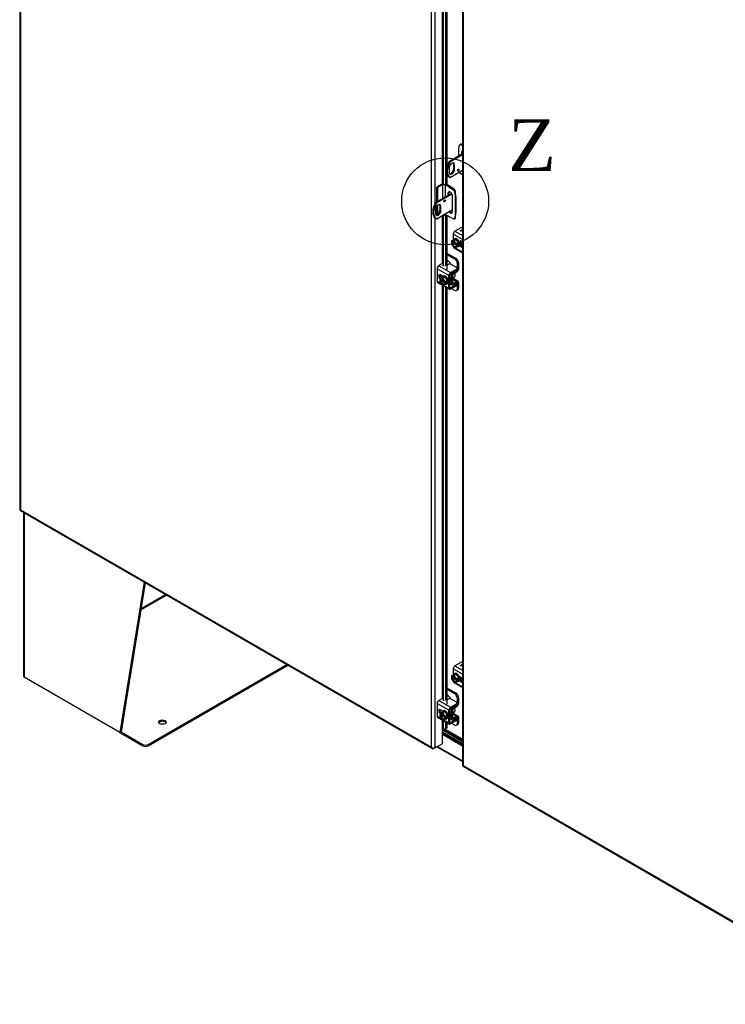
# Model space of a CAD drawing. Header units: inches. Extents: x 2 to 538, y -2 to 358.
# Tile 41 of 43: x 456 to 497, y 257 to 314. Entities that reach past the tile are written whole.
import ezdxf
from ezdxf.enums import TextEntityAlignment as Align
from ezdxf.lldxf.tags import DXFTag

# ---------------------------------------------------------------- set-up
doc = ezdxf.new("R2010")
doc.units = ezdxf.units.IN
doc.header["$MEASUREMENT"] = 0
for name, color, linetype in [('COM40153-2', 7, 'Continuous'), ('COM42667', 7, 'Continuous'), ('COM42780', 7, 'Continuous'), ('COM50780', 7, 'Continuous'), ('COM52167-13', 7, 'Continuous'), ('COM52168-13', 7, 'Continuous'), ('COM54926-1', 7, 'Continuous'), ('COM70098', 7, 'Continuous'), ('COM70739-2', 7, 'Continuous'), ('COM71190-4', 7, 'Continuous'), ('Default', 7, 'Continuous'), ('GSK86006', 7, 'Continuous'), ('SCC19011', 7, 'Continuous'), ('SPR20265', 7, 'Continuous'), ('WAF25035', 7, 'Continuous')]:
    doc.layers.add(name, color=color, linetype=linetype)
doc.styles.add('SEACAD_Times_New_Roman', font='times.ttf')
tags = doc.linetypes.add('CENTER2', pattern=[1.125, 0.75, -0.125, 0.125, -0.125]).pattern_tags.tags
tags[10:11] = [DXFTag(74, 4), DXFTag(75, 0), DXFTag(340, '0'), DXFTag(46, 0.0), DXFTag(50, 0.0), DXFTag(44, 0.0), DXFTag(45, 0.0)]
tags[8:9] = [DXFTag(74, 4), DXFTag(75, 0), DXFTag(340, '0'), DXFTag(46, 0.0), DXFTag(50, 0.0), DXFTag(44, 0.0), DXFTag(45, 0.0)]
tags[6:7] = [DXFTag(74, 4), DXFTag(75, 0), DXFTag(340, '0'), DXFTag(46, 0.0), DXFTag(50, 0.0), DXFTag(44, 0.0), DXFTag(45, 0.0)]
tags[4:5] = [DXFTag(74, 4), DXFTag(75, 0), DXFTag(340, '0'), DXFTag(46, 0.0), DXFTag(50, 0.0), DXFTag(44, 0.0), DXFTag(45, 0.0)]

# ---------------------------------------------------------------- blocks, each defined once
blk = doc.blocks.new('SE5')
at = {"layer": 'COM40153-2', "color": 7, "linetype": 'Continuous'}
for p, q in [((481.454, 306.676), (481.475, 306.936)), ((481.454, 306.354), (481.454, 306.676)), ((481.55, 307.014), (481.5, 306.985)), ((481.605, 307.011), (481.555, 306.983)), ((481.555, 306.983), (481.651, 306.937)), ((481.651, 306.989), (481.605, 307.011)), ((481.608, 306.557), (481.651, 306.582)), ((481.608, 306.557), (481.608, 306.443)), ((481.651, 305.23), (481.555, 305.295)), ((480.451, 304.7), (480.151, 304.527)), ((480.151, 304.527), (480.151, 303.663)), ((480.2, 304.498), (480.151, 304.527)), ((480.501, 304.671), (480.2, 304.498)), ((480.2, 304.498), (480.2, 303.692)), ((480.501, 304.671), (480.501, 303.865)), ((480.649, 304.608), (480.649, 303.951)), ((480.895, 304.529), (480.742, 304.618)), ((480.945, 304.558), (480.748, 304.672)), ((480.895, 304.529), (480.945, 304.558)), ((480.895, 304.529), (481.132, 304.369)), ((481.181, 304.398), (480.945, 304.558)), ((481.132, 304.369), (481.181, 304.398)), ((480.813, 304.158), (480.862, 304.187)), ((480.813, 304.158), (480.813, 304.045)), ((480.862, 304.074), (480.862, 304.187)), ((481.078, 303.107), (481.078, 304.005)), ((481.261, 304.259), (481.212, 304.23)), ((481.212, 304.23), (481.233, 303.945)), ((481.233, 303.945), (481.282, 303.974)), ((481.233, 303.945), (481.233, 302.989)), ((481.282, 303.974), (481.261, 304.259)), ((481.282, 303.974), (481.282, 303.018)), ((480.151, 303.412), (480.151, 302.906)), ((480.2, 303.471), (480.2, 302.926)), ((480.649, 302.974), (480.649, 302.936)), ((480.895, 302.794), (480.649, 302.936)), ((481.132, 302.682), (480.895, 302.794)), ((481.186, 302.68), (481.236, 302.708)), ((481.233, 302.989), (481.212, 302.728)), ((481.212, 302.728), (481.261, 302.757)), ((481.233, 302.989), (481.282, 303.018)), ((481.261, 302.757), (481.282, 303.018))]:
    blk.add_line(p, q, dxfattribs=at)
for centre, major_axis, start_param, end_param in [((481.563, 306.877), (0.062, -0.108), 2.443461, 3.839724), ((481.612, 306.905), (0.062, -0.108), 2.443461, 3.141593), ((481.741, 306.481), (0.094, -0.162), 3.102013, 3.926991), ((481.563, 305.393), (-0.062, 0.108), 1.242019, 2.268928), ((480.575, 304.629), (-0.175, 0), 5.101688, 5.497787), ((480.575, 304.629), (-0.105, 0), 4.773617, 5.497787), ((481.124, 304.272), (0.062, -0.108), 0.872665, 2.268928), ((481.173, 304.3), (-0.063, 0.108), 4.014257, 5.410521), ((480.946, 304.082), (0.094, -0.162), 0.785398, 3.926991), ((480.995, 304.111), (0.094, -0.162), 3.408746, 3.926991), ((480.575, 302.894), (0.105, 0), 0.785398, 1.234419), ((480.946, 303.184), (-0.094, 0.162), 1.752517, 3.926991), ((480.995, 303.212), (-0.094, 0.162), 1.752517, 2.87444), ((481.124, 302.788), (-0.063, 0.108), 2.443461, 3.839724), ((481.173, 302.816), (-0.062, 0.108), 3.141593, 3.839724)]:
    blk.add_ellipse(centre, major_axis=major_axis, ratio=0.57735, start_param=start_param, end_param=end_param, dxfattribs=at)
at = {"layer": 'COM42667', "color": 7, "linetype": 'Continuous'}
for p, q in [((481.564, 302.171), (481.223, 301.974)), ((481.526, 301.989), (481.641, 302.055)), ((481.527, 301.988), (481.641, 302.054)), ((481.617, 302.068), (481.637, 302.08)), ((481.641, 302.055), (481.617, 302.068)), ((481.618, 302.068), (481.637, 302.079)), ((481.637, 302.08), (481.651, 302.072)), ((481.637, 302.079), (481.637, 302.08)), ((481.637, 302.079), (481.651, 302.071)), ((481.641, 302.054), (481.641, 302.055)), ((481.121, 301.799), (481.121, 301.464)), ((481.651, 301.493), (481.121, 301.799)), ((481.223, 301.974), (481.651, 301.727)), ((481.544, 301.979), (481.526, 301.989)), ((481.651, 301.989), (481.544, 301.979)), ((481.651, 302.036), (481.583, 301.996)), ((481.583, 301.996), (481.651, 302.003)), ((481.583, 301.995), (481.651, 302.002)), ((481.583, 301.995), (481.583, 301.996)), ((481.121, 301.085), (481.121, 301.071)), ((481.121, 301.071), (481.142, 301.059)), ((481.151, 301.006), (481.651, 300.717)), ((481.19, 301.031), (481.651, 300.765)), ((481.613, 301.266), (481.472, 301.347)), ((481.472, 301.118), (481.613, 301.036)), ((481.5, 301.18), (481.651, 301.092)), ((481.651, 301.058), (481.613, 301.036)), ((480.867, 299.395), (480.181, 299.791)), ((480.181, 299.791), (480.181, 299.063)), ((480.463, 300.07), (480.282, 299.966)), ((480.282, 299.966), (480.968, 299.57)), ((480.54, 299.973), (480.564, 300.039)), ((480.54, 299.959), (480.54, 299.973)), ((480.564, 299.961), (480.557, 299.941)), ((480.564, 299.961), (480.564, 300.039)), ((480.566, 299.968), (480.566, 300.046)), ((480.824, 300.047), (480.748, 300.003)), ((480.968, 299.57), (481.31, 299.767)), ((481.31, 299.869), (481.001, 300.047)), ((481.31, 299.69), (481.31, 299.767)), ((481.346, 299.741), (481.346, 299.818)), ((480.512, 299.351), (480.375, 299.43)), ((480.867, 298.667), (480.867, 299.395)), ((480.934, 298.706), (480.934, 299.434)), ((480.968, 299.493), (481.31, 299.69)), ((480.181, 299.063), (480.479, 298.891)), ((480.211, 298.998), (480.897, 298.602)), ((480.528, 298.863), (480.867, 298.667)), ((480.968, 298.686), (480.934, 298.706)), ((481.31, 298.883), (480.968, 298.686)), ((481.31, 298.806), (480.968, 298.609)), ((481.31, 298.806), (481.31, 298.883)), ((481.346, 298.857), (481.346, 298.934)), ((481.564, 276.962), (481.223, 276.765)), ((481.121, 276.59), (481.121, 276.254)), ((481.651, 276.284), (481.121, 276.59)), ((481.223, 276.765), (481.651, 276.517)), ((481.526, 276.779), (481.641, 276.845)), ((481.544, 276.769), (481.526, 276.779)), ((481.527, 276.779), (481.641, 276.845)), ((481.651, 276.78), (481.544, 276.769)), ((481.651, 276.826), (481.583, 276.787)), ((481.583, 276.787), (481.651, 276.794)), ((481.583, 276.786), (481.651, 276.793)), ((481.583, 276.786), (481.583, 276.787)), ((481.617, 276.859), (481.637, 276.871)), ((481.641, 276.845), (481.617, 276.859)), ((481.618, 276.859), (481.637, 276.87)), ((481.637, 276.871), (481.651, 276.862)), ((481.637, 276.87), (481.637, 276.871)), ((481.637, 276.87), (481.651, 276.862)), ((481.641, 276.845), (481.641, 276.845)), ((481.121, 275.876), (481.121, 275.862)), ((481.121, 275.862), (481.142, 275.85)), ((481.151, 275.796), (481.651, 275.508)), ((481.19, 275.822), (481.651, 275.556)), ((481.613, 276.056), (481.472, 276.138)), ((481.472, 275.909), (481.613, 275.827)), ((481.5, 275.97), (481.651, 275.883)), ((481.651, 275.849), (481.613, 275.827)), ((480.463, 274.861), (480.282, 274.757)), ((480.282, 274.757), (480.968, 274.361)), ((480.54, 274.764), (480.564, 274.829)), ((480.54, 274.749), (480.54, 274.764)), ((480.564, 274.752), (480.557, 274.732)), ((480.564, 274.752), (480.564, 274.829)), ((480.566, 274.759), (480.566, 274.837)), ((480.824, 274.838), (480.748, 274.794)), ((481.31, 274.66), (481.001, 274.838)), ((480.867, 274.186), (480.181, 274.582)), ((480.181, 274.582), (480.181, 273.854)), ((480.512, 274.141), (480.375, 274.22)), ((480.867, 273.458), (480.867, 274.186)), ((480.934, 273.497), (480.934, 274.224)), ((480.968, 274.361), (481.31, 274.558)), ((480.968, 274.283), (481.31, 274.48)), ((481.31, 274.48), (481.31, 274.558)), ((481.346, 274.531), (481.346, 274.609)), ((480.181, 273.854), (480.479, 273.682)), ((480.211, 273.788), (480.897, 273.392)), ((480.528, 273.654), (480.867, 273.458)), ((480.968, 273.477), (480.934, 273.497)), ((481.31, 273.674), (480.968, 273.477)), ((481.31, 273.596), (480.968, 273.399)), ((481.31, 273.596), (481.31, 273.674)), ((481.346, 273.647), (481.346, 273.725))]:
    blk.add_line(p, q, dxfattribs=at)
for centre, major_axis, start_param, end_param in [((481.652, 302.12), (0.125, 0), 1.579183, 2.356194), ((481.223, 301.857), (-0.071, -0.124), 3.926991, 5.497787), ((481.223, 301.129), (0.072, 0.124), 2.356194, 3.141593), ((481.613, 301.151), (-0.07, 0.122), 5.10701, 5.497787), ((481.613, 301.151), (-0.07, 0.122), 2.356194, 2.746972), ((480.282, 299.849), (-0.071, -0.124), 3.926991, 5.497787), ((480.506, 300.046), (-0.06, 0), 2.929457, 5.497787), ((480.506, 299.968), (-0.06, 0), 2.929457, 3.141591), ((480.913, 299.996), (0.125, 0), 0.785398, 2.356194), ((481.221, 299.818), (-0.125, 0), 2.356194, 3.926991), ((480.375, 299.315), (0.07, -0.122), 2.356194, 5.249698), ((480.443, 299.354), (0.07, -0.122), 3.6401, 5.141192), ((480.968, 299.453), (0.071, 0.124), 0.785398, 2.356194), ((480.968, 299.453), (0.024, 0.0416), 0.785398, 2.356194), ((481.221, 299.741), (-0.125, 0), 2.356194, 3.141593), ((480.282, 299.121), (0.072, 0.124), 2.356194, 3.141593), ((480.968, 298.725), (0.071, 0.124), 2.356194, 3.926991), ((480.968, 298.725), (0.024, 0.0416), 2.356194, 3.926991), ((481.221, 298.934), (-0.125, 0), 2.356194, 3.625446), ((481.221, 298.857), (-0.125, 0), 2.356194, 3.141593), ((481.652, 276.911), (0.125, 0), 1.579183, 2.356194), ((481.223, 276.648), (-0.072, -0.124), 3.926991, 5.497787), ((481.223, 275.92), (0.072, 0.124), 2.356194, 3.141593), ((481.613, 275.942), (-0.07, 0.122), 5.10701, 5.497787), ((481.613, 275.942), (-0.07, 0.122), 2.356194, 2.746972), ((480.282, 274.64), (-0.071, -0.124), 3.926991, 5.497787), ((480.506, 274.837), (-0.06, 0), 2.929457, 5.497787), ((480.506, 274.759), (-0.06, 0), 2.929457, 3.141594), ((480.913, 274.787), (0.125, 0), 0.785398, 2.356194), ((481.221, 274.609), (-0.125, 0), 2.356194, 3.926991), ((480.375, 274.106), (0.07, -0.122), 2.356194, 5.249698), ((480.443, 274.144), (0.07, -0.122), 3.6401, 5.141192), ((480.968, 274.244), (0.072, 0.124), 0.785398, 2.356194), ((480.968, 274.244), (0.024, 0.0416), 0.785398, 2.356194), ((481.221, 274.531), (-0.125, 0), 2.356194, 3.141593), ((480.282, 273.912), (0.072, 0.124), 2.356194, 3.141593), ((480.968, 273.516), (0.024, 0.0416), 2.356194, 3.926991), ((481.221, 273.725), (-0.125, 0), 2.356194, 3.625446), ((481.221, 273.647), (-0.125, 0), 2.356194, 3.141593), ((480.968, 273.516), (0.072, 0.124), 2.356194, 3.926991)]:
    blk.add_ellipse(centre, major_axis=major_axis, ratio=0.57735, start_param=start_param, end_param=end_param, dxfattribs=at)
at = {"layer": 'COM42780', "color": 7, "linetype": 'Continuous'}
for p, q in [((481.651, 301.11), (481.561, 301.162)), ((480.748, 300.701), (481.261, 300.405)), ((480.748, 300.623), (481.194, 300.366)), ((481.194, 300.366), (481.261, 300.405)), ((480.84, 300.213), (480.748, 300.267)), ((481.346, 299.77), (481.37, 299.756)), ((481.438, 300.099), (481.37, 300.06)), ((481.37, 299.756), (481.37, 300.06)), ((481.438, 299.795), (481.438, 300.099)), ((480.939, 299.456), (481.033, 299.401)), ((481.033, 298.916), (481.033, 299.401)), ((481.1, 298.955), (481.1, 299.44)), ((481.122, 299.581), (481.132, 299.575)), ((481.408, 299.055), (481.124, 299.219)), ((481.132, 299.575), (481.337, 299.697)), ((481.134, 299.498), (481.338, 299.621)), ((481.328, 299.703), (481.337, 299.697)), ((480.934, 298.973), (481.033, 298.916)), ((480.934, 298.925), (481.063, 298.851)), ((481.026, 298.642), (481.194, 298.545)), ((481.1, 298.954), (481.134, 298.935)), ((481.105, 299.184), (481.338, 299.049)), ((481.337, 298.971), (481.132, 298.857)), ((481.338, 299.049), (481.134, 298.935)), ((481.336, 298.97), (481.37, 298.951)), ((481.37, 298.647), (481.37, 298.951)), ((481.37, 298.647), (481.438, 298.686)), ((481.438, 298.686), (481.438, 298.99)), ((481.319, 298.532), (481.386, 298.571)), ((481.651, 275.901), (481.561, 275.953)), ((480.748, 275.492), (481.261, 275.195)), ((480.748, 275.414), (481.194, 275.157)), ((480.84, 275.004), (480.748, 275.057)), ((481.194, 275.157), (481.261, 275.195)), ((481.438, 274.889), (481.37, 274.851)), ((481.37, 274.547), (481.37, 274.851)), ((481.438, 274.585), (481.438, 274.889)), ((480.939, 274.246), (481.033, 274.192)), ((481.033, 273.707), (481.033, 274.192)), ((481.1, 273.746), (481.1, 274.231)), ((481.122, 274.372), (481.132, 274.366)), ((481.132, 274.366), (481.337, 274.488)), ((481.134, 274.289), (481.338, 274.411)), ((481.328, 274.494), (481.337, 274.488)), ((481.346, 274.561), (481.37, 274.547)), ((480.934, 273.764), (481.033, 273.707)), ((480.934, 273.715), (481.063, 273.641)), ((481.1, 273.745), (481.134, 273.726)), ((481.105, 273.974), (481.338, 273.84)), ((481.408, 273.846), (481.124, 274.01)), ((481.337, 273.761), (481.132, 273.647)), ((481.338, 273.84), (481.134, 273.726)), ((481.336, 273.761), (481.37, 273.742)), ((481.37, 273.438), (481.37, 273.742)), ((481.438, 273.476), (481.438, 273.78)), ((481.026, 273.432), (481.194, 273.335)), ((481.319, 273.323), (481.386, 273.362)), ((481.37, 273.438), (481.438, 273.476))]:
    blk.add_line(p, q, dxfattribs=at)
for centre, major_axis, start_param, end_param in [((481.194, 300.162), (0.125, -0.217), 0.785398, 2.356194), ((481.261, 300.201), (-0.125, 0.217), 3.926991, 5.497787), ((480.84, 300.009), (0.125, -0.217), 1.463912, 2.356194), ((481.336, 299.736), (-0.072, -0.124), 0.802851, 2.356194), ((481.134, 299.459), (-0.072, -0.124), 3.944444, 5.497787), ((481.134, 299.459), (-0.024, -0.0416), 3.944444, 5.497787), ((480.991, 299.338), (0.098, -0.169), 0.133398, 1.437398), ((481.336, 299.736), (-0.024, -0.0416), 0.802851, 2.356194), ((481.134, 298.975), (0.071, 0.124), 2.356194, 3.909538), ((481.134, 298.975), (0.024, 0.0416), 2.356194, 3.909538), ((481.194, 298.749), (-0.125, 0.217), 2.356194, 3.926991), ((481.336, 298.931), (-0.024, -0.0416), 2.356194, 3.909538), ((481.336, 298.931), (-0.071, -0.124), 2.356194, 3.909538), ((481.261, 298.788), (-0.125, 0.217), 3.141593, 3.926991), ((480.84, 274.8), (0.125, -0.217), 1.463912, 2.356194), ((481.194, 274.953), (0.125, -0.217), 0.785398, 2.356194), ((481.261, 274.991), (-0.125, 0.217), 3.926991, 5.497787), ((481.134, 274.25), (-0.072, -0.124), 3.944444, 5.497787), ((481.134, 274.25), (-0.024, -0.0416), 3.944444, 5.497787), ((480.991, 274.129), (0.097, -0.169), 0.133398, 1.437398), ((481.336, 274.527), (-0.024, -0.0416), 0.802851, 2.356194), ((481.336, 274.527), (-0.071, -0.124), 0.802851, 2.356194), ((481.134, 273.765), (0.072, 0.124), 2.356194, 3.909538), ((481.134, 273.765), (0.024, 0.0416), 2.356194, 3.909538), ((481.336, 273.722), (-0.024, -0.0416), 2.356194, 3.909538), ((481.336, 273.722), (-0.071, -0.124), 2.356194, 3.909538), ((481.194, 273.54), (-0.125, 0.217), 2.356194, 3.926991), ((481.261, 273.578), (-0.125, 0.217), 3.141593, 3.926991)]:
    blk.add_ellipse(centre, major_axis=major_axis, ratio=0.57735, start_param=start_param, end_param=end_param, dxfattribs=at)
at = {"layer": 'COM50780', "color": 7, "linetype": 'Continuous'}
for p, q in [((480.907, 306.038), (481.651, 306.468)), ((480.958, 306.009), (481.651, 306.409)), ((480.889, 305.637), (480.889, 305.382)), ((480.907, 306.038), (480.958, 306.009)), ((481.651, 305.49), (480.958, 305.09)), ((481.147, 305.845), (481.198, 305.816)), ((481.147, 305.845), (481.147, 305.59)), ((481.147, 305.59), (481.198, 305.561)), ((481.198, 305.561), (481.198, 305.816)), ((480.883, 305.132), (480.934, 305.102)), ((481.02, 304.165), (480.111, 303.64)), ((481.047, 304.122), (480.162, 303.611)), ((480.093, 303.239), (480.093, 302.984)), ((480.162, 303.611), (480.111, 303.64)), ((480.162, 302.692), (481.078, 303.221)), ((480.402, 303.418), (480.351, 303.447)), ((480.351, 303.447), (480.351, 303.192)), ((480.402, 303.163), (480.351, 303.192)), ((480.402, 303.163), (480.402, 303.418)), ((480.087, 302.734), (480.137, 302.704))]:
    blk.add_line(p, q, dxfattribs=at)
for centre, major_axis, start_param, end_param in [((481.258, 305.781), (0.375, 0.65), 1.508132, 3.141593), ((481.309, 305.752), (0.375, 0.65), 1.508132, 3.204257), ((481.044, 305.726), (-0.109, -0.189), 2.356194, 5.497787), ((481.044, 305.471), (0.109, 0.189), 2.356194, 5.497787), ((480.993, 305.501), (0.109, 0.189), 3.376486, 5.497787), ((480.993, 305.756), (-0.109, -0.189), 2.356194, 2.906699), ((481.366, 305.538), (-0.0312, -0.0541), 0.952017, 2.189576), ((480.57, 303.752), (0.0312, 0.0541), 4.09361, 5.331168), ((480.462, 303.383), (0.375, 0.65), 1.508132, 3.141593), ((480.512, 303.354), (0.375, 0.65), 1.508132, 3.204257), ((480.247, 303.328), (-0.109, -0.189), 2.356194, 5.497787), ((480.196, 303.103), (0.109, 0.189), 3.376486, 5.497787), ((480.196, 303.358), (-0.109, -0.189), 2.356194, 2.906699), ((480.247, 303.073), (0.109, 0.189), 2.356194, 5.497787)]:
    blk.add_ellipse(centre, major_axis=major_axis, ratio=0.57735, start_param=start_param, end_param=end_param, dxfattribs=at)
for centre, major_axis in [((481.417, 305.508), (0.0312, 0.0541)), ((480.621, 303.723), (0.0313, 0.0541))]:
    blk.add_ellipse(centre, major_axis=major_axis, ratio=0.57735, dxfattribs=at)
at = {"layer": 'COM52167-13', "color": 7, "linetype": 'Continuous'}
for p, q in [((481.651, 328.484), (481.651, 271.005)), ((481.693, 328.387), (481.693, 270.986)), ((481.689, 270.94), (505.596, 257.137)), ((481.693, 270.986), (505.532, 257.222)), ((481.693, 270.986), (481.693, 270.986)), ((481.693, 270.986), (481.693, 270.986)), ((481.693, 270.986), (481.693, 270.986)), ((481.693, 270.986), (481.693, 270.986))]:
    blk.add_line(p, q, dxfattribs=at)
for centre, major_axis, start_param, end_param in [((481.794, 271.005), (0.143, 0), 3.141593, 3.27243), ((481.76, 271.064), (0.072, 0.124), 3.010756, 3.141593)]:
    blk.add_ellipse(centre, major_axis=major_axis, ratio=0.57735, start_param=start_param, end_param=end_param, dxfattribs=at)
for points in [[(481.652, 270.995), (481.654, 270.992), (481.659, 270.99), (481.669, 270.988), (481.673, 270.987), (481.682, 270.986), (481.687, 270.986), (481.693, 270.986)], [(481.68, 270.947), (481.679, 270.95), (481.679, 270.955), (481.682, 270.965), (481.684, 270.969), (481.688, 270.977), (481.69, 270.981), (481.693, 270.986)]]:
    blk.add_open_spline(points, degree=3, knots=[0, 0, 0, 0, 0.5, 0.5, 0.75, 0.75, 1, 1, 1, 1], dxfattribs=at)
at = {"layer": 'COM52168-13', "color": 7, "linetype": 'Continuous'}
for p, q in [((455.974, 343.309), (455.974, 285.83)), ((456.016, 343.211), (456.016, 285.811)), ((480.057, 329.487), (480.057, 303.547)), ((479.855, 272.047), (479.855, 329.448)), ((480.474, 324.055), (480.474, 304.711)), ((480.55, 304.708), (480.55, 324.012)), ((480.666, 323.944), (480.666, 304.592)), ((480.748, 323.897), (480.748, 305.655)), ((480.748, 305.318), (480.748, 304.62)), ((480.496, 304.719), (480.496, 304.721)), ((480.666, 304.592), (480.55, 304.708)), ((480.748, 304.62), (480.666, 304.592)), ((480.057, 302.753), (480.057, 272.008)), ((480.474, 302.872), (480.474, 300.075)), ((480.55, 300.07), (480.55, 302.916)), ((480.585, 302.937), (480.666, 302.856)), ((480.743, 302.882), (480.666, 302.856)), ((480.666, 302.856), (480.666, 299.956)), ((480.748, 302.879), (480.748, 299.754)), ((480.474, 299.373), (480.474, 299.315)), ((480.474, 298.846), (480.474, 274.866)), ((480.55, 274.86), (480.55, 298.802)), ((480.666, 298.735), (480.666, 274.746)), ((480.748, 298.688), (480.748, 274.544)), ((456.012, 285.765), (479.919, 271.962)), ((456.016, 285.811), (479.855, 272.047)), ((456.016, 285.811), (456.016, 285.811)), ((456.016, 285.811), (456.016, 285.811)), ((456.016, 285.811), (456.016, 285.811)), ((456.016, 285.811), (456.016, 285.811)), ((480.474, 274.163), (480.474, 274.106)), ((480.474, 273.636), (480.474, 272.249)), ((480.55, 273.057), (480.55, 273.593)), ((480.666, 273.526), (480.666, 273.131)), ((480.496, 272.256), (480.496, 272.97)), ((480.55, 273.057), (480.666, 273.131)), ((480.55, 273.057), (480.632, 273.085)), ((480.748, 273.158), (480.632, 273.085)), ((480.748, 273.158), (480.666, 273.131)), ((480.748, 273.478), (480.748, 273.158)), ((480.496, 272.352), (480.508, 272.346)), ((479.855, 272.047), (479.855, 272.047)), ((479.855, 272.047), (479.855, 272.047)), ((479.856, 272.047), (479.855, 272.047)), ((479.855, 272.047), (479.855, 272.047)), ((479.855, 272.047), (479.855, 272.047)), ((479.926, 271.991), (479.91, 271.969)), ((480.057, 272.008), (479.99, 271.969)), ((480.057, 272.008), (480.474, 272.249)), ((480.508, 272.346), (480.496, 272.339)), ((480.508, 272.268), (480.496, 272.261)), ((480.508, 272.268), (480.508, 272.346))]:
    blk.add_line(p, q, dxfattribs=at)
for centre, radius, start, end in [((478.496, 274.251), 2.375, 327.3613, 329.8267), ((480.657, 272.923), 0.162, 107.0778, 144.0056), ((480.016, 272.101), 0.169, 198.5689, 231.332), ((480.05, 272.219), 0.26, 221.3936, 244.2943)]:
    blk.add_arc(centre, radius, start, end, dxfattribs=at)
for centre, major_axis, start_param, end_param in [((480.508, 304.694), (-0.048, 0), 3.665191, 4.958256), ((456.117, 285.83), (0.143, 0), 3.141593, 3.27243), ((456.083, 285.889), (0.072, 0.124), 3.010756, 3.141593), ((479.99, 272.086), (0.071, 0.124), 3.010756, 3.926991), ((479.956, 272.066), (0.143, 0), 4.581552, 5.497787), ((480.508, 272.229), (-0.048, 0), 4.958256, 5.497787)]:
    blk.add_ellipse(centre, major_axis=major_axis, ratio=0.57735, start_param=start_param, end_param=end_param, dxfattribs=at)
for points in [[(455.975, 285.819), (455.977, 285.817), (455.982, 285.815), (455.992, 285.812), (455.996, 285.812), (456.005, 285.811), (456.01, 285.811), (456.016, 285.811)], [(456.003, 285.771), (456.002, 285.774), (456.002, 285.779), (456.005, 285.789), (456.007, 285.793), (456.011, 285.801), (456.013, 285.806), (456.016, 285.811)]]:
    blk.add_open_spline(points, degree=3, knots=[0, 0, 0, 0, 0.5, 0.5, 0.75, 0.75, 1, 1, 1, 1], dxfattribs=at)
at = {"layer": 'COM54926-1', "color": 7, "linetype": 'Continuous'}
for p, q in [((456.195, 285.659), (456.195, 276.16)), ((456.236, 285.635), (456.236, 276.101)), ((463.196, 281.617), (461.792, 272.894)), ((463.252, 281.585), (461.859, 272.932)), ((462.998, 280.005), (464.493, 280.868)), ((463.011, 280.091), (464.425, 280.907)), ((463.429, 272.206), (471.463, 276.844)), ((463.429, 272.128), (471.53, 276.805)), ((461.792, 272.894), (456.236, 276.101)), ((461.859, 272.932), (461.792, 272.894)), ((461.859, 272.932), (463.118, 272.206)), ((461.792, 272.894), (463.118, 272.128)), ((463.118, 272.128), (463.118, 272.206)), ((463.429, 272.206), (463.429, 272.128))]:
    blk.add_line(p, q, dxfattribs=at)
for centre, major_axis, start_param, end_param in [((456.338, 276.16), (0.143, 0), 3.141593, 3.926991), ((464.256, 273.422), (0.218, 0), 0.312499, 2.829093), ((463.273, 272.296), (-0.22, 0), 0.785398, 2.356194), ((463.273, 272.218), (0.22, 0), 3.926991, 5.497787)]:
    blk.add_ellipse(centre, major_axis=major_axis, ratio=0.57735, start_param=start_param, end_param=end_param, dxfattribs=at)
blk.add_ellipse((464.256, 273.5), major_axis=(0.219, 0), ratio=0.57735, dxfattribs=at)
at = {"layer": 'COM70098', "color": 7, "linetype": 'Continuous'}
for p, q in [((480.496, 272.925), (481.651, 272.259)), ((481.651, 272.361), (480.529, 273.009)), ((481.651, 272.438), (480.573, 273.061)), ((480.496, 272.848), (481.651, 272.181))]:
    blk.add_line(p, q, dxfattribs=at)
at = {"layer": 'COM70739-2', "color": 7, "linetype": 'Continuous'}
blk.add_line((481.651, 272.504), (480.638, 273.089), dxfattribs=at)
at = {"layer": 'COM71190-4', "color": 7, "linetype": 'Continuous'}
for p, q in [((480.496, 272.799), (481.651, 272.132)), ((480.169, 272.072), (481.651, 271.217)), ((480.211, 272.097), (481.651, 271.265))]:
    blk.add_line(p, q, dxfattribs=at)
at = {"layer": 'GSK86006', "color": 7, "linetype": 'Continuous'}
for p, q in [((481.651, 272.259), (480.496, 272.925)), ((481.651, 272.361), (480.529, 273.009))]:
    blk.add_line(p, q, dxfattribs=at)
at = {"layer": 'SCC19011', "color": 7, "linetype": 'Continuous'}
for p, q in [((481.014, 301.401), (481.142, 301.475)), ((481.294, 301.495), (481.142, 301.475)), ((481.166, 301.422), (481.294, 301.495)), ((481.446, 301.3), (481.294, 301.495)), ((481.166, 301.422), (481.014, 301.401)), ((481.014, 301.401), (481.014, 301.34)), ((481.028, 301.332), (481.014, 301.34)), ((481.081, 301.324), (481.014, 301.285)), ((481.014, 301.285), (481.014, 301.224)), ((481.014, 301.285), (481.028, 301.276)), ((481.014, 301.224), (481.166, 301.028)), ((481.064, 301.344), (481.043, 301.332)), ((481.043, 301.276), (481.064, 301.289)), ((481.296, 301.21), (481.064, 301.344)), ((481.064, 301.289), (481.325, 301.138)), ((481.081, 301.334), (481.081, 301.324)), ((481.081, 301.324), (481.299, 301.198)), ((481.318, 301.226), (481.166, 301.422)), ((481.166, 301.028), (481.318, 301.048)), ((481.325, 301.138), (481.303, 301.126)), ((481.318, 301.165), (481.304, 301.173)), ((481.304, 301.118), (481.318, 301.109)), ((481.318, 301.226), (481.446, 301.3)), ((481.318, 301.165), (481.318, 301.226)), ((481.385, 301.204), (481.318, 301.165)), ((481.385, 301.148), (481.318, 301.109)), ((481.318, 301.048), (481.446, 301.122)), ((481.318, 301.048), (481.318, 301.109)), ((481.337, 301.176), (481.385, 301.148)), ((481.385, 301.148), (481.385, 301.204)), ((481.446, 301.122), (481.446, 301.3)), ((481.496, 301.274), (481.547, 301.304)), ((480.351, 299.233), (480.479, 299.307)), ((480.503, 299.254), (480.351, 299.233)), ((480.351, 299.233), (480.351, 299.172)), ((480.631, 299.327), (480.479, 299.307)), ((480.503, 299.254), (480.631, 299.327)), ((480.655, 299.058), (480.503, 299.254)), ((480.783, 299.132), (480.631, 299.327)), ((481.128, 299.277), (481.21, 299.324)), ((480.366, 299.164), (480.351, 299.172)), ((480.418, 299.156), (480.351, 299.117)), ((480.351, 299.117), (480.351, 299.056)), ((480.351, 299.117), (480.366, 299.108)), ((480.351, 299.056), (480.503, 298.86)), ((480.401, 299.176), (480.38, 299.164)), ((480.38, 299.108), (480.401, 299.121)), ((480.633, 299.042), (480.401, 299.176)), ((480.401, 299.121), (480.662, 298.97)), ((480.418, 299.166), (480.418, 299.156)), ((480.418, 299.156), (480.636, 299.03)), ((480.503, 298.86), (480.655, 298.88)), ((480.655, 298.997), (480.641, 299.005)), ((480.662, 298.97), (480.641, 298.958)), ((480.641, 298.95), (480.655, 298.941)), ((480.655, 299.058), (480.783, 299.132)), ((480.655, 298.997), (480.655, 299.058)), ((480.722, 299.036), (480.655, 298.997)), ((480.722, 298.98), (480.655, 298.941)), ((480.655, 298.88), (480.783, 298.954)), ((480.655, 298.88), (480.655, 298.941)), ((480.674, 299.008), (480.722, 298.98)), ((480.722, 298.98), (480.722, 299.036)), ((480.783, 298.954), (480.783, 299.132)), ((481.014, 276.192), (481.142, 276.266)), ((481.166, 276.212), (481.014, 276.192)), ((481.014, 276.192), (481.014, 276.131)), ((481.028, 276.123), (481.014, 276.131)), ((481.081, 276.114), (481.014, 276.075)), ((481.014, 276.075), (481.014, 276.014)), ((481.014, 276.075), (481.028, 276.067)), ((481.014, 276.014), (481.166, 275.819)), ((481.064, 276.135), (481.043, 276.123)), ((481.043, 276.067), (481.064, 276.079)), ((481.296, 276.001), (481.064, 276.135)), ((481.064, 276.079), (481.325, 275.929)), ((481.081, 276.125), (481.081, 276.114)), ((481.081, 276.114), (481.299, 275.989)), ((481.294, 276.286), (481.142, 276.266)), ((481.166, 276.212), (481.294, 276.286)), ((481.318, 276.017), (481.166, 276.212)), ((481.166, 275.819), (481.318, 275.839)), ((481.446, 276.09), (481.294, 276.286)), ((481.325, 275.929), (481.303, 275.916)), ((481.318, 275.955), (481.304, 275.964)), ((481.304, 275.908), (481.318, 275.9)), ((481.318, 276.017), (481.446, 276.09)), ((481.318, 275.955), (481.318, 276.017)), ((481.385, 275.994), (481.318, 275.955)), ((481.385, 275.939), (481.318, 275.9)), ((481.318, 275.839), (481.446, 275.913)), ((481.318, 275.839), (481.318, 275.9)), ((481.337, 275.966), (481.385, 275.939)), ((481.385, 275.939), (481.385, 275.994)), ((481.446, 275.913), (481.446, 276.09)), ((481.496, 276.065), (481.547, 276.095)), ((480.351, 274.024), (480.479, 274.098)), ((480.631, 274.118), (480.479, 274.098)), ((480.503, 274.044), (480.631, 274.118)), ((480.783, 273.922), (480.631, 274.118)), ((481.128, 274.067), (481.21, 274.115)), ((480.503, 274.044), (480.351, 274.024)), ((480.351, 274.024), (480.351, 273.963)), ((480.366, 273.955), (480.351, 273.963)), ((480.418, 273.946), (480.351, 273.907)), ((480.351, 273.907), (480.351, 273.846)), ((480.351, 273.907), (480.366, 273.899)), ((480.351, 273.846), (480.503, 273.651)), ((480.401, 273.967), (480.38, 273.955)), ((480.38, 273.899), (480.401, 273.911)), ((480.633, 273.833), (480.401, 273.967)), ((480.401, 273.911), (480.662, 273.761)), ((480.418, 273.957), (480.418, 273.946)), ((480.418, 273.946), (480.636, 273.821)), ((480.655, 273.849), (480.503, 274.044)), ((480.503, 273.651), (480.655, 273.671)), ((480.655, 273.787), (480.641, 273.796)), ((480.662, 273.761), (480.641, 273.748)), ((480.641, 273.74), (480.655, 273.732)), ((480.655, 273.849), (480.783, 273.922)), ((480.655, 273.787), (480.655, 273.849)), ((480.722, 273.826), (480.655, 273.787)), ((480.722, 273.771), (480.655, 273.732)), ((480.655, 273.671), (480.783, 273.745)), ((480.655, 273.671), (480.655, 273.732)), ((480.674, 273.798), (480.722, 273.771)), ((480.722, 273.771), (480.722, 273.826)), ((480.783, 273.745), (480.783, 273.922))]:
    blk.add_line(p, q, dxfattribs=at)
for centre, start, end in [((481.036, 301.346), 242.8525, 296.623), ((481.036, 301.29), 242.8527, 296.6228), ((480.373, 299.178), 242.8525, 296.623), ((480.373, 299.122), 242.8527, 296.6228), ((481.036, 276.137), 242.8525, 296.623), ((481.036, 276.081), 242.8527, 296.6228), ((480.373, 273.969), 242.8525, 296.623), ((480.373, 273.913), 242.8527, 296.6228)]:
    blk.add_arc(centre, 0.0158, start, end, dxfattribs=at)
for centre, major_axis, start_param, end_param in [((481.166, 301.225), (0.099, -0.171), 0.958412, 3.753977), ((481.166, 301.225), (-0.099, 0.171), 0.958412, 3.753977), ((481.173, 301.229), (0.094, -0.162), 3.141593, 3.744649), ((481.173, 301.229), (-0.094, 0.162), 0.96774, 3.141593), ((481.194, 301.241), (0.094, -0.162), 3.254972, 3.744649), ((481.194, 301.241), (-0.094, 0.162), 0.96774, 3.028213), ((480.503, 299.057), (0.099, -0.171), 0.958412, 3.753977), ((480.51, 299.061), (0.094, -0.162), 3.141593, 3.744649), ((480.531, 299.073), (0.094, -0.162), 3.254972, 3.744649), ((481.149, 299.43), (0.061, -0.106), 0, 2.159159), ((480.503, 299.057), (-0.099, 0.171), 0.958412, 3.753977), ((480.51, 299.061), (-0.094, 0.162), 0.96774, 3.141593), ((480.531, 299.073), (-0.094, 0.162), 0.96774, 3.028213), ((481.166, 276.015), (0.099, -0.171), 0.958412, 3.753977), ((481.166, 276.015), (-0.099, 0.171), 0.958412, 3.753977), ((481.173, 276.02), (0.094, -0.162), 3.141593, 3.744649), ((481.173, 276.02), (-0.094, 0.162), 0.96774, 3.141593), ((481.194, 276.032), (0.094, -0.162), 3.254972, 3.744649), ((481.194, 276.032), (-0.094, 0.162), 0.96774, 3.028213), ((481.149, 274.22), (0.061, -0.106), 0, 2.159159), ((480.503, 273.847), (0.099, -0.171), 0.958412, 3.753977), ((480.503, 273.847), (-0.099, 0.171), 0.958412, 3.753977), ((480.51, 273.852), (0.094, -0.162), 3.141593, 3.744649), ((480.51, 273.852), (-0.094, 0.162), 0.96774, 3.141593), ((480.531, 273.864), (0.094, -0.162), 3.254972, 3.744649), ((480.531, 273.864), (-0.094, 0.162), 0.96774, 3.028213)]:
    blk.add_ellipse(centre, major_axis=major_axis, ratio=0.57735, start_param=start_param, end_param=end_param, dxfattribs=at)
for points in [[(481.303, 301.126), (481.302, 301.125), (481.301, 301.123), (481.301, 301.12), (481.302, 301.119), (481.304, 301.118)], [(480.641, 298.958), (480.639, 298.957), (480.638, 298.955), (480.638, 298.952), (480.639, 298.951), (480.641, 298.95)], [(481.303, 275.916), (481.302, 275.915), (481.301, 275.914), (481.301, 275.911), (481.302, 275.909), (481.304, 275.908)], [(480.641, 273.748), (480.639, 273.747), (480.638, 273.746), (480.638, 273.743), (480.639, 273.741), (480.641, 273.74)]]:
    blk.add_open_spline(points, degree=3, knots=[0, 0, 0, 0, 0.5, 0.5, 1, 1, 1, 1], dxfattribs=at)
at = {"layer": 'SPR20265', "color": 7, "linetype": 'Continuous'}
for points, knots in [([(481.477, 301.131), (481.48, 301.13), (481.498, 301.129), (481.538, 301.133), (481.58, 301.172), (481.6, 301.24), (481.591, 301.339), (481.561, 301.402), (481.54, 301.441)], [0.93921053, 0.93921053, 0.93921053, 0.93921053, 0.94047098, 0.94897234, 0.96127131, 0.9731076, 0.98557501, 1, 1, 1, 1]), ([(481.549, 301.196), (481.538, 301.192), (481.521, 301.19), (481.501, 301.195), (481.495, 301.197)], [0.24293935, 0.24293935, 0.24293935, 0.24293935, 0.25273325, 0.25656341, 0.25656341, 0.25656341, 0.25656341]), ([(481.499, 301.248), (481.502, 301.246), (481.52, 301.233), (481.539, 301.223), (481.554, 301.219)], [0.374594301, 0.374594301, 0.374594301, 0.374594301, 0.3762043, 0.384026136, 0.384026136, 0.384026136, 0.384026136]), ([(481.577, 301.222), (481.572, 301.221), (481.555, 301.218), (481.529, 301.223), (481.506, 301.235), (481.499, 301.239)], [0.42870892, 0.42870892, 0.42870892, 0.42870892, 0.43299283, 0.44294484, 0.44732373, 0.44732373, 0.44732373, 0.44732373]), ([(481.56, 301.291), (481.562, 301.277), (481.564, 301.241), (481.552, 301.196), (481.531, 301.175), (481.518, 301.169), (481.517, 301.169)], [0.02064756, 0.02064756, 0.02064756, 0.02064756, 0.02752649, 0.03881424, 0.05055487, 0.05108152, 0.05108152, 0.05108152, 0.05108152]), ([(481.601, 301.195), (481.604, 301.196), (481.622, 301.207), (481.636, 301.224), (481.644, 301.241), (481.644, 301.242)], [0.57678714, 0.57678714, 0.57678714, 0.57678714, 0.57895568, 0.5887247, 0.58907374, 0.58907374, 0.58907374, 0.58907374]), ([(480.935, 299.033), (480.936, 299.033), (480.952, 299.038), (480.98, 299.055), (481.005, 299.101), (481.011, 299.163), (480.995, 299.243), (480.964, 299.307), (480.94, 299.341), (480.935, 299.348)], [0.48318036, 0.48318036, 0.48318036, 0.48318036, 0.48379811, 0.49288118, 0.50183126, 0.51120069, 0.52181849, 0.53358825, 0.53675126, 0.53675126, 0.53675126, 0.53675126]), ([(481.549, 275.987), (481.538, 275.983), (481.521, 275.981), (481.501, 275.986), (481.495, 275.988)], [0.24293935, 0.24293935, 0.24293935, 0.24293935, 0.25273325, 0.25656341, 0.25656341, 0.25656341, 0.25656341]), ([(481.499, 276.039), (481.502, 276.036), (481.52, 276.023), (481.539, 276.014), (481.554, 276.009)], [0.374594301, 0.374594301, 0.374594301, 0.374594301, 0.3762043, 0.384026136, 0.384026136, 0.384026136, 0.384026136]), ([(481.577, 276.013), (481.572, 276.011), (481.555, 276.008), (481.529, 276.014), (481.506, 276.025), (481.499, 276.03)], [0.42870892, 0.42870892, 0.42870892, 0.42870892, 0.43299283, 0.44294484, 0.44732373, 0.44732373, 0.44732373, 0.44732373]), ([(481.56, 276.082), (481.562, 276.068), (481.564, 276.032), (481.552, 275.987), (481.531, 275.966), (481.518, 275.96), (481.517, 275.96)], [0.02064756, 0.02064756, 0.02064756, 0.02064756, 0.02752649, 0.03881424, 0.05055487, 0.05108152, 0.05108152, 0.05108152, 0.05108152]), ([(481.601, 275.985), (481.604, 275.987), (481.622, 275.997), (481.636, 276.015), (481.644, 276.032), (481.644, 276.033)], [0.57678714, 0.57678714, 0.57678714, 0.57678714, 0.57895568, 0.5887247, 0.58907374, 0.58907374, 0.58907374, 0.58907374]), ([(480.954, 273.831), (480.963, 273.836), (480.983, 273.851), (481.005, 273.891), (481.011, 273.954), (480.995, 274.033), (480.964, 274.098), (480.94, 274.132), (480.935, 274.139)], [0.48716601, 0.48716601, 0.48716601, 0.48716601, 0.49288118, 0.50183126, 0.51120069, 0.52181849, 0.53358825, 0.53675126, 0.53675126, 0.53675126, 0.53675126]), ([(480.972, 273.965), (480.974, 273.943), (480.973, 273.909), (480.962, 273.886), (480.956, 273.878)], [0.49027839, 0.49027839, 0.49027839, 0.49027839, 0.50105946, 0.50908987, 0.50908987, 0.50908987, 0.50908987])]:
    blk.add_open_spline(points, degree=3, knots=knots, dxfattribs=at)
for points in [[(481.536, 301.158), (481.546, 301.159), (481.556, 301.161), (481.565, 301.165)], [(481.536, 275.948), (481.546, 275.949), (481.556, 275.952), (481.565, 275.956)]]:
    blk.add_open_spline(points, degree=3, dxfattribs=at)
at = {"layer": 'WAF25035', "color": 7, "linetype": 'Continuous'}
for p, q in [((481.201, 301.534), (481.169, 301.515)), ((481.419, 301.082), (481.451, 301.101)), ((480.538, 299.366), (480.506, 299.347)), ((480.756, 298.914), (480.788, 298.933)), ((481.201, 276.324), (481.169, 276.306)), ((481.419, 275.873), (481.451, 275.891)), ((480.538, 274.156), (480.506, 274.138)), ((480.756, 273.705), (480.788, 273.723))]:
    blk.add_line(p, q, dxfattribs=at)
for centre, start_param, end_param in [((481.294, 301.299), 0, 0.412589), ((481.294, 301.299), 2.729004, 6.283185), ((481.326, 301.317), 3.141593, 6.283185), ((480.631, 299.131), 0, 0.412589), ((480.631, 299.131), 2.729004, 6.283185), ((480.663, 299.149), 3.141593, 6.283185), ((481.326, 276.108), 3.141593, 6.283185), ((481.294, 276.089), 0, 0.412589), ((481.294, 276.089), 2.729004, 6.283185), ((480.631, 273.921), 0, 0.412589), ((480.631, 273.921), 2.729004, 6.283185), ((480.663, 273.94), 3.141593, 6.283185)]:
    blk.add_ellipse(centre, major_axis=(-0.125, 0.217), ratio=0.57735, start_param=start_param, end_param=end_param, dxfattribs=at)
blk = doc.blocks.new('SE9')
at = {"color": 7, "linetype": 'Continuous', "style": 'SEACAD_Times_New_Roman'}
blk.add_text('Z', height=3, dxfattribs=at).set_placement((484.313, 308.454), align=Align.TOP_LEFT)
blk = doc.blocks.new('SE8')
at = {"layer": 'Default', "color": 7, "linetype": 'CENTER2'}
blk.add_circle((480.652, 303.704), 2.519, dxfattribs=at)
at = {"layer": 'Default'}
blk.add_blockref('SE9', (0, 0), dxfattribs=at)

msp = doc.modelspace()

# ---------------------------------------------------------------- block references
at = {"layer": 'Default'}
for name in ['SE5', 'SE8']:
    msp.add_blockref(name, (0, 0), dxfattribs=at)

doc.saveas('drawing.dxf')
